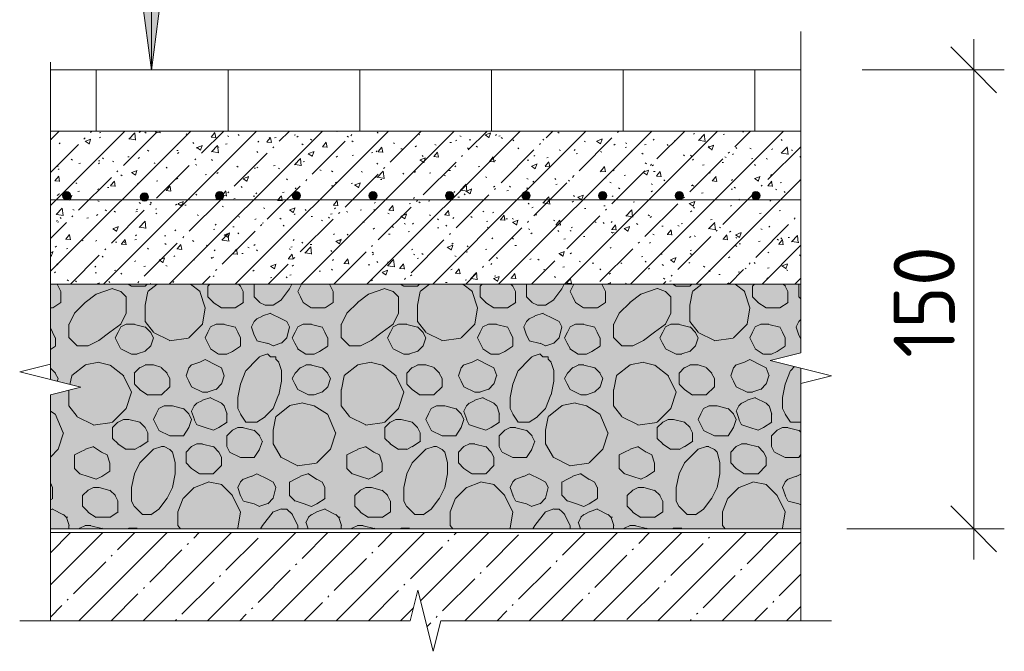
# Model space of a CAD drawing. Header units: millimetres. Extents: x 786 to 42540, y -7760 to 3796.
# Tile 27 of 256: x 7633 to 7954, y 3283 to 3489. Entities that reach past the tile are written whole.
import ezdxf

# ---------------------------------------------------------------- set-up
doc = ezdxf.new("R2010")
doc.units = ezdxf.units.MM
for name, color, linetype, lineweight in [('A-ANNO-DIMS', 7, 'Continuous', 5), ('A-ANNO-DIMS-10', 7, 'Continuous', 5), ('A-ANNO-NOTE', 7, 'Continuous', 5), ('A-DETL', 7, 'Continuous', 25), ('A-DETL-GENF', 7, 'Continuous', 13)]:
    doc.layers.add(name, color=color, linetype=linetype, lineweight=lineweight)
doc.styles.add('GOST Common_1', font='GOST_Common.ttf', dxfattribs={"height": 20})
doc.dimstyles.new('2_мм_1', dxfattribs={"dimscale": 304.8, "dimtxt": 20.1143, "dimasz": 0.049213, "dimexe": 0.032808, "dimexo": 0.049213, "dimgap": 0, "dimtad": 1, "dimdec": 0, "dimdsep": 46, "dimtxsty": 'GOST Common_1', "dimblk1": 'OBLIQUE', "dimblk2": 'OBLIQUE', "dimsah": 1, "dimcen": 0.09, "dimdle": 0.032808, "dimadec": 5, "dimazin": 2, "dimtfac": 1, "dimtdec": 4, "dimtix": 1, "dimtmove": 0, "dimatfit": 3, "dimfxl": 1, "dimtvp": 1, "dimtolj": 1, "dimtzin": 0, "dimarcsym": 2})

# ---------------------------------------------------------------- blocks, each defined once
blk = doc.blocks.new('Линия разрыва - М 1_5-5860318-Пол_Тип 17_1_лестница_')
at = {"layer": 'A-DETL-GENF', "lineweight": 5}
for p, q in [((1039.99, 3477.97), (1039.99, 3485.47)), ((1039.99, 3477.97), (1039.99, 3380.47)), ((1039.99, 3380.47), (1029.99, 3377.97)), ((1029.99, 3377.97), (1049.99, 3372.97)), ((1049.99, 3372.97), (1039.99, 3370.47)), ((1039.99, 3370.47), (1039.99, 3292.94))]:
    blk.add_line(p, q, dxfattribs=at)
blk = doc.blocks.new('Линия разрыва - М 1_5-5860421-Пол_Тип 17_1_лестница_')
at = {"layer": 'A-DETL-GENF', "lineweight": 5}
for p, q in [((794.99, 3467.97), (794.99, 3475.47)), ((794.99, 3376.71), (794.99, 3467.97)), ((784.99, 3374.21), (794.99, 3376.71)), ((804.99, 3369.21), (784.99, 3374.21)), ((794.99, 3366.71), (804.99, 3369.21)), ((794.99, 3292.94), (794.99, 3366.71))]:
    blk.add_line(p, q, dxfattribs=at)
blk = doc.blocks.new('Линия разрыва - М 1_5-7499910-Пол_Тип 17_1_лестница_')
at = {"layer": 'A-DETL-GENF', "lineweight": 5}
for p, q in [((914.99, 3302.94), (912.49, 3292.94)), ((919.99, 3282.94), (914.99, 3302.94)), ((792.49, 3292.94), (784.99, 3292.94)), ((912.49, 3292.94), (792.49, 3292.94)), ((922.49, 3292.94), (919.99, 3282.94)), ((1042.49, 3292.94), (922.49, 3292.94)), ((1042.49, 3292.94), (1049.99, 3292.94))]:
    blk.add_line(p, q, dxfattribs=at)
blk = doc.blocks.new('Стрелка 15гр_черная - Стрелка 15гр_ черная-5860634-Пол_Тип 17_1_лестница_')
at = {"layer": 'A-ANNO-NOTE'}
blk.add_hatch(color=256, dxfattribs=at).paths.add_polyline_path([(824.05, 3502.86), (831.95, 3502.86), (828, 3472.86)])
for p, q in [((828, 3472.86), (828, 3622.86)), ((828, 3472.86), (824.05, 3502.86)), ((824.05, 3502.86), (831.95, 3502.86)), ((824.05, 3502.86), (828, 3472.86)), ((831.95, 3502.86), (824.05, 3502.86)), ((828, 3472.86), (831.95, 3502.86)), ((828, 3472.86), (831.95, 3502.86))]:
    blk.add_line(p, q, dxfattribs=at)
blk = doc.blocks.new('DIMBLOCK18-Пол_Тип 17_1_лестница_')
at = {"layer": 'A-ANNO-DIMS-10', "transparency": 16777216}
for p, q in [((7944.19, 3482.94), (7944.19, 3312.94)), ((7907.79, 3472.94), (7954.19, 3472.94)), ((7944.19, 3472.94), (7907.79, 3472.94)), ((7902.79, 3322.94), (7954.19, 3322.94)), ((7944.19, 3322.94), (7902.79, 3322.94))]:
    blk.add_line(p, q, dxfattribs=at)
at = {"layer": 'A-ANNO-DIMS-10', "lineweight": 25, "transparency": 16777216}
for p, q in [((7944.19, 3472.94), (7936.69, 3480.44)), ((7944.19, 3472.94), (7951.69, 3465.44)), ((7944.19, 3322.94), (7936.69, 3330.44)), ((7944.19, 3322.94), (7951.69, 3315.44))]:
    blk.add_line(p, q, dxfattribs=at)
at = {"layer": 'A-ANNO-DIMS-10', "color": 0, "transparency": 16777216, "insert": (7918.05, 3378.85), "char_height": 20, "width": 45.8197, "attachment_point": 1, "rotation": 90, "line_spacing_factor": 1.022761, "style": 'GOST Common_1'}
blk.add_mtext('150', dxfattribs=at)
blk = doc.blocks.new('_Oblique')
at = {"color": 0, "linetype": 'ByBlock', "lineweight": -2}
blk.add_line((-0.5, -0.5), (0.5, 0.5), dxfattribs=at)

msp = doc.modelspace()

# ---------------------------------------------------------------- hatches: boundary and pattern name
at = {"layer": 'A-DETL-GENF', "lineweight": 5}
h = msp.add_hatch(dxfattribs=at)
h.set_pattern_fill('FP_2', color=256, style=0, pattern_type=2)
h.set_pattern_definition([(45, (6847.8, 0), (-10.74944, 10.74944), [15.202, -2.534, 0.507, -2.534]), (45, (6847.8, 10.743), (-10.74944, 10.74944), []), (50, (6847.8, 0), (18.17249, -1.59005), [1.9, -20.903]), (355, (6847.8, 0), (-3.51537, 19.05791), [1.52, -16.722]), (100.451, (6849.315, -0.132), (14.65764, 17.4676), [1.615, -17.764]), (46.184, (6847.8, 5.067), (27.04027, -4.19391), [2.85, -31.354]), (96.636, (6850.054, 4.718), (23.6805, 24.6809), [2.422, -26.647]), (351.184, (6847.8, 5.067), (23.68146, 24.68113), [2.28, -25.083]), (21, (6850.335, 3.8), (15.123144, -10.20089), [1.9, -20.903]), (326, (6850.335, 3.8), (6.16484, 18.37271), [1.52, -16.722]), (71.451, (6851.595, 2.95), (21.28832, 8.17134), [1.615, -17.764]), (37.5, (6847.8006, 0), (0.308063, 8.434498), [0.478, -16.042, 0.478, -16.498, -16.785]), (37.5, (6847.8006, 0), (0.308063, 8.434498), [-33.495, 0.478, -16.308]), (7.5, (6847.801, 0), (6.665607, 9.993532), [0.478, -9.201, 0.478, -15.662, -6.397]), (7.5, (6847.801, 0), (6.665607, 9.993532), [-25.818, 0.478, -5.92]), (327.5, (6842.1506, 0), (13.525065, -0.571517), [0.478, -5.856, 0.478, -19.285, -26.223]), (327.5, (6842.1506, 0), (13.525065, -0.571517), [-26.097, 0.478, -25.746]), (317.5, (6839.617, 0), (14.7753, 2.536293), [0.478, -7.757, 0.478, -12.647, -18.622]), (317.5, (6839.617, 0), (14.7753, 2.536293), [-21.359, 0.478, -18.145])])
h.paths.add_polyline_path([(7642.79, 3402.94), (7887.79, 3402.94), (7887.79, 3452.94), (7642.79, 3452.94), (7642.79, 3430.65)])
h.paths.add_polyline_path([(7673.51, 3430.02), (7672.84, 3430.2), (7672.35, 3430.69), (7672.17, 3431.37), (7672.35, 3432.04), (7672.84, 3432.54), (7673.51, 3432.72), (7674.19, 3432.54), (7674.78, 3431.82), (7674.86, 3431.37), (7674.68, 3430.69), (7674.19, 3430.2)])
h.paths.add_polyline_path([(7848.1, 3430.47), (7847.43, 3430.65), (7846.94, 3431.14), (7846.75, 3431.82), (7846.94, 3432.49), (7847.43, 3432.99), (7848.1, 3433.17), (7848.78, 3432.99), (7849.27, 3432.49), (7849.45, 3431.82), (7849.27, 3431.14), (7848.78, 3430.65)])
h.paths.add_polyline_path([(7798.1, 3430.47), (7797.43, 3430.65), (7796.94, 3431.14), (7796.75, 3431.82), (7796.94, 3432.49), (7797.43, 3432.99), (7798.1, 3433.17), (7798.78, 3432.99), (7799.27, 3432.49), (7799.45, 3431.82), (7799.27, 3431.14), (7798.78, 3430.65)])
h.paths.add_polyline_path([(7873.1, 3430.47), (7872.43, 3430.65), (7871.94, 3431.14), (7871.75, 3431.82), (7871.94, 3432.49), (7872.43, 3432.99), (7873.1, 3433.17), (7873.78, 3432.99), (7874.27, 3432.49), (7874.45, 3431.82), (7874.27, 3431.14), (7873.78, 3430.65)])
h.paths.add_polyline_path([(7823.1, 3430.47), (7822.43, 3430.65), (7821.94, 3431.14), (7821.75, 3431.82), (7821.94, 3432.49), (7822.43, 3432.99), (7823.1, 3433.17), (7823.78, 3432.99), (7824.27, 3432.49), (7824.45, 3431.82), (7824.27, 3431.14), (7823.78, 3430.65)])
h.paths.add_polyline_path([(7773.1, 3430.47), (7772.43, 3430.65), (7771.94, 3431.14), (7771.75, 3431.82), (7771.94, 3432.49), (7772.43, 3432.99), (7773.1, 3433.17), (7773.78, 3432.99), (7774.27, 3432.49), (7774.45, 3431.82), (7774.27, 3431.14), (7773.78, 3430.65)])
h.paths.add_polyline_path([(7723.1, 3430.47), (7722.43, 3430.65), (7721.94, 3431.14), (7721.75, 3431.82), (7721.94, 3432.49), (7722.43, 3432.99), (7723.1, 3433.17), (7723.78, 3432.99), (7724.27, 3432.49), (7724.45, 3431.82), (7724.27, 3431.14), (7723.78, 3430.65)])
h.paths.add_polyline_path([(7648.1, 3430.47), (7647.43, 3430.65), (7646.94, 3431.14), (7646.75, 3431.82), (7646.94, 3432.49), (7647.43, 3432.99), (7648.1, 3433.17), (7648.78, 3432.99), (7649.27, 3432.49), (7649.45, 3431.82), (7649.27, 3431.14), (7648.78, 3430.65)])
h.paths.add_polyline_path([(7748.1, 3430.47), (7747.43, 3430.65), (7746.94, 3431.14), (7746.75, 3431.82), (7746.94, 3432.49), (7747.43, 3432.99), (7748.1, 3433.17), (7748.78, 3432.99), (7749.27, 3432.49), (7749.45, 3431.82), (7749.27, 3431.14), (7748.78, 3430.65)])
h.paths.add_polyline_path([(7698.1, 3430.47), (7697.43, 3430.65), (7696.94, 3431.14), (7696.75, 3431.82), (7696.94, 3432.49), (7697.43, 3432.99), (7698.1, 3433.17), (7698.78, 3432.99), (7699.27, 3432.49), (7699.45, 3431.82), (7699.27, 3431.14), (7698.78, 3430.65)])
at = {"layer": 'A-DETL-GENF'}
for points in [[(7648.1, 3430.47), (7648.78, 3430.65), (7649.27, 3431.14), (7649.45, 3431.82), (7649.27, 3432.49), (7648.78, 3432.99), (7648.1, 3433.17), (7647.43, 3432.99), (7646.94, 3432.49), (7646.75, 3431.82), (7646.94, 3431.14), (7647.43, 3430.65)], [(7673.51, 3430.02), (7674.19, 3430.2), (7674.68, 3430.69), (7674.86, 3431.37), (7674.68, 3432.04), (7674.19, 3432.54), (7673.51, 3432.72), (7672.84, 3432.54), (7672.35, 3432.04), (7672.17, 3431.37), (7672.35, 3430.69), (7672.84, 3430.2)], [(7698.1, 3430.47), (7698.78, 3430.65), (7699.27, 3431.14), (7699.45, 3431.82), (7699.27, 3432.49), (7698.78, 3432.99), (7698.1, 3433.17), (7697.43, 3432.99), (7696.94, 3432.49), (7696.75, 3431.82), (7696.94, 3431.14), (7697.43, 3430.65)], [(7723.1, 3430.47), (7723.78, 3430.65), (7724.27, 3431.14), (7724.45, 3431.82), (7724.27, 3432.49), (7723.78, 3432.99), (7723.1, 3433.17), (7722.43, 3432.99), (7721.94, 3432.49), (7721.75, 3431.82), (7721.94, 3431.14), (7722.43, 3430.65)], [(7748.1, 3430.47), (7748.78, 3430.65), (7749.27, 3431.14), (7749.45, 3431.82), (7749.27, 3432.49), (7748.78, 3432.99), (7748.1, 3433.17), (7747.43, 3432.99), (7746.94, 3432.49), (7746.75, 3431.82), (7746.94, 3431.14), (7747.43, 3430.65)], [(7773.1, 3430.47), (7773.78, 3430.65), (7774.27, 3431.14), (7774.45, 3431.82), (7774.27, 3432.49), (7773.78, 3432.99), (7773.1, 3433.17), (7772.43, 3432.99), (7771.94, 3432.49), (7771.75, 3431.82), (7771.94, 3431.14), (7772.43, 3430.65)], [(7798.1, 3430.47), (7798.78, 3430.65), (7799.27, 3431.14), (7799.45, 3431.82), (7799.27, 3432.49), (7798.78, 3432.99), (7798.1, 3433.17), (7797.43, 3432.99), (7796.94, 3432.49), (7796.75, 3431.82), (7796.94, 3431.14), (7797.43, 3430.65)], [(7823.1, 3430.47), (7823.78, 3430.65), (7824.27, 3431.14), (7824.45, 3431.82), (7824.27, 3432.49), (7823.78, 3432.99), (7823.1, 3433.17), (7822.43, 3432.99), (7821.94, 3432.49), (7821.75, 3431.82), (7821.94, 3431.14), (7822.43, 3430.65)], [(7848.1, 3430.47), (7848.78, 3430.65), (7849.27, 3431.14), (7849.45, 3431.82), (7849.27, 3432.49), (7848.78, 3432.99), (7848.1, 3433.17), (7847.43, 3432.99), (7846.94, 3432.49), (7846.75, 3431.82), (7846.94, 3431.14), (7847.43, 3430.65)], [(7873.1, 3430.47), (7873.78, 3430.65), (7874.27, 3431.14), (7874.45, 3431.82), (7874.27, 3432.49), (7873.78, 3432.99), (7873.1, 3433.17), (7872.43, 3432.99), (7871.94, 3432.49), (7871.75, 3431.82), (7871.94, 3431.14), (7872.43, 3430.65)]]:
    msp.add_hatch(color=256, dxfattribs=at).paths.add_polyline_path(points)
at = {"layer": 'A-DETL-GENF', "lineweight": 5}
h = msp.add_hatch(dxfattribs=at)
h.set_pattern_fill('FP_3', color=256, style=0, pattern_type=2)
h.set_pattern_definition([(0, (6847.8006, 0), (8.128, 2.032), [0.335, -5.761, 0.335, -5.761, -32.512]), (0, (6847.8006, 0), (8.128, 2.032), [-12.192, 0.335, -11.857, 0.335, -5.761, -14.224]), (0, (6847.8006, 0), (8.128, 2.032), [-30.48, 0.335, -3.729, 0.335, -9.825]), (120, (6850.8486, 1.016), (-5.8237636, 6.0230545), [0.335, -5.761, 0.335, -5.761, -32.512]), (120, (6850.8486, 1.016), (-5.8237636, 6.0230545), [-12.192, 0.335, -11.857, 0.335, -5.761, -14.224]), (120, (6850.8486, 1.016), (-5.8237636, 6.0230545), [-30.48, 0.335, -3.729, 0.335, -9.825]), (240, (6851.8646, 5.08), (-2.3042364, -8.0550545), [0.335, -5.761, 0.335, -5.761, -32.512]), (240, (6851.8646, 5.08), (-2.3042364, -8.0550545), [-12.192, 0.335, -11.857, 0.335, -5.761, -14.224]), (240, (6851.8646, 5.08), (-2.3042364, -8.0550545), [-30.48, 0.335, -3.729, 0.335, -9.825])])
h.paths.add_polyline_path([(7887.79, 3322.94), (7887.79, 3375.47), (7877.79, 3377.97), (7887.79, 3380.47), (7887.79, 3402.94), (7642.79, 3402.94), (7642.79, 3371.71), (7652.79, 3369.21), (7642.79, 3366.71), (7642.79, 3322.94), (7769.71, 3322.94)])
h = msp.add_hatch(dxfattribs=at)
h.set_pattern_fill('FP_4', color=256, style=0, pattern_type=2)
h.set_pattern_definition([(8.13, (6856.69, 67.564), (533.399795, 88.898633), [6.286, -622.332]), (45, (6862.914, 68.45), (0, 88.9003), [6.286, -119.437]), (71.565, (6867.359, 72.898), (-0.00024, 88.90016), [5.623, -275.504]), (116.565, (6869.137, 78.232), (-88.8997, 88.90033), [5.964, -192.823]), (141.34, (6866.47, 83.566), (-355.59911, 266.701), [5.692, -563.545]), (165.964, (6862.025, 87.122), (-88.90022, 0.00011), [3.665, -362.879]), (191.31, (6858.469, 88.011), (-355.59963, -88.90065), [4.533, -448.77]), (218.66, (6854.024, 87.122), (-88.8999, -88.90065), [5.692, -563.545]), (258.69, (6849.579, 83.566), (9e-05, -88.900425), [4.533, -448.77]), (270, (6848.69, 79.12), (88.9, -88.9), [5.334, -83.566]), (306.87, (6848.69, 73.787), (88.90016, -88.89984), [4.445, -440.055]), (333.435, (6851.357, 70.23), (88.90025, -0.00037), [5.964, -192.823]), (333.435, (6918.03, 56.896), (88.90025, -0.00037), [5.964, -192.823]), (300.964, (6915.365, 61.341), (177.80109, -266.69961), [5.184, -513.188]), (270, (6915.365, 65.79), (88.9, -88.9), [4.445, -84.455]), (258.69, (6916.254, 70.231), (9e-05, -88.900425), [4.533, -448.77]), (218.66, (6920.699, 73.787), (-88.8999, -88.90065), [5.692, -563.545]), (191.31, (6925.144, 74.676), (-355.59963, -88.90065), [4.533, -448.77]), (8.13, (6923.366, 54.229), (533.399795, 88.898633), [6.286, -622.332]), (165.964, (6928.7, 73.787), (-88.90022, 0.00011), [3.665, -362.879]), (149.036, (6933.145, 71.12), (-177.79958, 88.90099), [5.184, -513.188]), (113.199, (6935.812, 64.897), (-88.900978, 177.79904), [6.77, -670.272]), (71.565, (6934.034, 59.563), (-0.00024, 88.90016), [5.623, -275.504]), (45, (6929.59, 55.12), (0, 88.9003), [6.286, -119.437]), (333.435, (6886.917, 31.115), (88.90025, -0.00037), [5.964, -192.823]), (306.87, (6884.25, 34.671), (88.90016, -88.89984), [4.445, -440.055]), (270, (6884.25, 39.12), (88.9, -88.9), [4.445, -84.455]), (248.199, (6886.028, 43.561), (-88.89825, -266.70018), [4.787, -473.954]), (225, (6889.584, 47.12), (7e-15, -88.9003), [5.029, -120.695]), (201.801, (6894.029, 48.895), (-177.80095, -88.898515), [4.787, -473.954]), (8.13, (6892.25, 28.448), (533.399795, 88.898633), [6.286, -622.332]), (168.69, (6898.474, 48.006), (-88.900425, -9e-05), [4.533, -448.77]), (135, (6902.03, 44.45), (-88.9003, 7e-15), [5.029, -120.695]), (116.565, (6904.697, 39.116), (-88.8997, 88.90033), [5.964, -192.823]), (80.538, (6903.808, 33.782), (-0.0005, 88.899574), [5.408, -535.35]), (39.806, (6898.474, 29.337), (88.899437, 88.90013), [6.943, -687.388]), (333.435, (6876.25, 8.89), (88.90025, -0.00037), [5.964, -192.823]), (306.87, (6873.582, 12.446), (88.90016, -88.89984), [4.445, -440.055]), (270, (6873.58, 17.78), (88.9, -88.9), [5.334, -83.566]), (258.69, (6874.47, 22.225), (9e-05, -88.900425), [4.533, -448.77]), (218.66, (6878.916, 25.781), (-88.8999, -88.90065), [5.692, -563.545]), (191.31, (6883.36, 26.67), (-355.59963, -88.90065), [4.533, -448.77]), (8.13, (6881.583, 6.223), (533.399795, 88.898633), [6.286, -622.332]), (165.964, (6886.917, 25.78), (-88.90022, 0.00011), [3.665, -362.879]), (141.34, (6891.362, 22.225), (-355.59911, 266.701), [5.692, -563.545]), (108.435, (6893.14, 16.89), (-88.90064, 177.80025), [5.623, -275.504]), (80.538, (6892.25, 11.557), (-0.0005, 88.899574), [5.408, -535.35]), (45, (6887.806, 7.11), (0, 88.9003), [6.286, -119.437]), (45, (6870.026, 84.455), (0, 88.9003), [2.514, -123.209]), (26.565, (6871.804, 86.233), (88.90033, 88.8997), [1.988, -196.799]), (0, (6873.58, 87.12), (88.9, 88.9), [2.667, -86.233]), (341.565, (6876.249, 87.122), (88.90016, 0.00024), [2.811, -278.315]), (315, (6878.916, 86.23), (88.9003, 0), [2.514, -123.209]), (296.565, (6880.694, 84.455), (88.8997, -88.90033), [1.988, -196.799]), (270, (6881.58, 82.68), (88.9, -88.9), [2.667, -86.233]), (225, (6881.58, 80.01), (7e-15, -88.9003), [3.772, -121.952]), (180, (6877.14, 77.34), (-88.9, -88.9), [2.667, -86.233]), (146.31, (6874.47, 77.343), (-177.79955, 88.89993), [3.205, -317.328]), (135, (6871.804, 79.12), (-88.9003, 7e-15), [2.514, -123.209]), (90, (6870.03, 80.9), (-88.9, 88.9), [1.778, -87.122]), (90, (6870.03, 82.68), (-88.9, 88.9), [1.778, -87.122]), (0, (6877.14, 77.34), (88.9, 88.9), [1.778, -87.122]), (18.435, (6933.145, 29.337), (177.80025, 88.90064), [2.811, -278.315]), (116.565, (6927.81, 31.115), (-88.8997, 88.90033), [1.988, -196.799]), (161.565, (6930.478, 30.226), (-88.90016, -0.00024), [2.811, -278.315]), (161.565, (6933.145, 29.337), (-88.90016, -0.00024), [2.811, -278.315]), (225, (6936.7, 31.115), (7e-15, -88.9003), [1.257, -124.466]), (315, (6935.81, 38.23), (88.9003, 0), [1.257, -124.466]), (333.435, (6932.256, 40.005), (88.90025, -0.00037), [3.976, -194.811]), (18.435, (6929.589, 39.116), (177.80025, 88.90064), [2.811, -278.315]), (26.565, (6927.81, 38.227), (88.90033, 88.8997), [1.988, -196.799]), (45, (6926.92, 37.34), (0, 88.9003), [1.257, -124.466]), (63.435, (6926.033, 35.56), (0.00037, 88.90025), [1.988, -196.799]), (108.435, (6926.922, 32.893), (-88.90064, 177.80025), [2.811, -278.315]), (116.565, (6887.806, 81.788), (-88.8997, 88.90033), [1.988, -196.799]), (71.565, (6886.917, 83.566), (-0.00024, 88.90016), [2.811, -278.315]), (45, (6887.806, 86.23), (0, 88.9003), [1.257, -124.466]), (18.435, (6888.695, 87.122), (177.80025, 88.90064), [2.811, -278.315]), (26.565, (6891.36, 88.01), (88.90033, 88.8997), [1.988, -196.799]), (333.435, (6893.14, 88.9), (88.90025, -0.00037), [3.976, -194.811]), (333.435, (6896.696, 87.122), (88.90025, -0.00037), [1.988, -196.799]), (288.435, (6898.474, 86.233), (88.90064, -177.80025), [2.811, -278.315]), (251.565, (6899.363, 83.566), (0.00024, -88.90016), [2.811, -278.315]), (225, (6898.474, 80.9), (7e-15, -88.9003), [2.514, -123.209]), (180, (6894.03, 78.23), (-88.9, -88.9), [1.778, -87.122]), (153.435, (6892.25, 78.232), (-88.90025, 0.00037), [3.976, -194.811]), (116.565, (6888.695, 80.01), (-88.8997, 88.90033), [1.988, -196.799]), (18.435, (6894.029, 78.232), (177.80025, 88.90064), [2.811, -278.315]), (108.435, (6889.584, 69.342), (-88.90064, 177.80025), [2.811, -278.315]), (63.435, (6888.695, 72.01), (0.00037, 88.90025), [1.988, -196.799]), (45, (6889.584, 73.79), (0, 88.9003), [1.257, -124.466]), (26.565, (6890.473, 74.676), (88.90033, 88.8997), [1.988, -196.799]), (18.435, (6892.25, 75.565), (177.80025, 88.90064), [2.811, -278.315]), (333.435, (6894.918, 76.454), (88.90025, -0.00037), [3.976, -194.811]), (315, (6898.474, 74.676), (88.9003, 0), [1.257, -124.466]), (288.435, (6899.363, 73.787), (88.90064, -177.80025), [2.811, -278.315]), (270, (6900.25, 71.12), (88.9, -88.9), [2.667, -86.233]), (213.69, (6900.252, 68.453), (-88.90024, -88.89948), [3.205, -317.328]), (161.565, (6895.807, 65.786), (-88.90016, -0.00024), [2.811, -278.315]), (161.565, (6893.14, 66.675), (-88.90016, -0.00024), [2.811, -278.315]), (116.565, (6890.473, 67.564), (-88.8997, 88.90033), [1.988, -196.799]), (26.565, (6895.807, 65.786), (88.90033, 88.8997), [1.988, -196.799]), (90, (6900.25, 60.45), (-88.9, 88.9), [1.778, -87.122]), (90, (6900.25, 62.23), (-88.9, 88.9), [1.778, -87.122]), (45, (6900.25, 64.01), (0, 88.9003), [2.514, -123.209]), (26.565, (6902.03, 65.786), (88.90033, 88.8997), [1.988, -196.799]), (0, (6903.81, 66.675), (88.9, 88.9), [1.778, -87.122]), (345.964, (6905.586, 66.675), (88.90022, -0.00011), [3.665, -362.879]), (315, (6909.14, 65.786), (88.9003, 0), [2.514, -123.209]), (296.565, (6910.92, 64.008), (88.8997, -88.90033), [1.988, -196.799]), (251.565, (6911.809, 62.23), (0.00024, -88.90016), [2.811, -278.315]), (236.31, (6910.92, 59.563), (-88.89993, -177.79955), [3.205, -317.328]), (180, (6906.475, 56.9), (-88.9, -88.9), [1.778, -87.122]), (153.435, (6904.697, 56.896), (-88.90025, 0.00037), [3.976, -194.811]), (116.565, (6901.14, 58.674), (-88.8997, 88.90033), [1.988, -196.799]), (0, (6906.475, 56.9), (88.9, 88.9), [2.667, -86.233]), (108.435, (6904.697, 44.45), (-88.90064, 177.80025), [2.811, -278.315]), (63.435, (6903.808, 47.117), (0.00037, 88.90025), [1.988, -196.799]), (45, (6904.697, 48.895), (0, 88.9003), [1.257, -124.466]), (18.435, (6905.586, 49.784), (177.80025, 88.90064), [2.811, -278.315]), (26.565, (6908.253, 50.673), (88.90033, 88.8997), [1.988, -196.799]), (333.435, (6910.03, 51.562), (88.90025, -0.00037), [3.976, -194.811]), (333.435, (6913.587, 49.784), (88.90025, -0.00037), [1.988, -196.799]), (296.565, (6915.365, 48.895), (88.8997, -88.90033), [1.988, -196.799]), (255.964, (6916.254, 47.117), (-0.00011, -88.90022), [3.665, -362.879]), (225, (6915.365, 43.56), (7e-15, -88.9003), [2.514, -123.209]), (153.435, (6910.92, 40.894), (-88.90025, 0.00037), [1.988, -196.799]), (165.964, (6909.142, 41.783), (-88.90022, 0.00011), [3.665, -362.879]), (116.565, (6905.586, 42.672), (-88.8997, 88.90033), [1.988, -196.799]), (18.435, (6910.92, 40.894), (177.80025, 88.90064), [2.811, -278.315]), (90, (6920.7, 44.45), (-88.9, 88.9), [2.667, -86.233]), (90, (6920.7, 47.12), (-88.9, 88.9), [1.778, -87.122]), (26.565, (6920.7, 48.895), (88.90033, 88.8997), [1.988, -196.799]), (26.565, (6922.477, 49.784), (88.90033, 88.8997), [1.988, -196.799]), (18.435, (6924.255, 50.673), (177.80025, 88.90064), [2.811, -278.315]), (326.31, (6926.922, 51.562), (177.79955, -88.89993), [3.205, -317.328]), (333.435, (6929.59, 49.784), (88.90025, -0.00037), [1.988, -196.799]), (296.565, (6931.367, 48.895), (88.8997, -88.90033), [1.988, -196.799]), (270, (6932.26, 47.12), (88.9, -88.9), [3.556, -85.344]), (213.69, (6932.256, 43.56), (-88.90024, -88.89948), [3.205, -317.328]), (161.565, (6927.81, 40.894), (-88.90016, -0.00024), [2.811, -278.315]), (161.565, (6925.144, 41.783), (-88.90016, -0.00024), [2.811, -278.315]), (135, (6922.477, 42.67), (-88.9003, 7e-15), [2.514, -123.209]), (26.565, (6927.81, 40.894), (88.90033, 88.8997), [1.988, -196.799]), (116.565, (6922.477, 80.9), (-88.8997, 88.90033), [1.988, -196.799]), (63.435, (6921.588, 82.677), (0.00037, 88.90025), [1.988, -196.799]), (45, (6922.477, 84.455), (0, 88.9003), [2.514, -123.209]), (26.565, (6924.255, 86.233), (88.90033, 88.8997), [1.988, -196.799]), (0, (6926.03, 87.12), (88.9, 88.9), [1.778, -87.122]), (345.964, (6927.81, 87.122), (88.90022, -0.00011), [3.665, -362.879]), (315, (6931.367, 86.23), (88.9003, 0), [2.514, -123.209]), (296.565, (6933.145, 84.455), (88.8997, -88.90033), [1.988, -196.799]), (251.565, (6934.034, 82.677), (0.00024, -88.90016), [2.811, -278.315]), (225, (6933.145, 80.01), (7e-15, -88.9003), [2.514, -123.209]), (180, (6928.7, 77.34), (-88.9, -88.9), [1.778, -87.122]), (153.435, (6926.92, 77.343), (-88.90025, 0.00037), [3.976, -194.811]), (116.565, (6923.366, 79.12), (-88.8997, 88.90033), [1.988, -196.799]), (18.435, (6928.7, 77.343), (177.80025, 88.90064), [2.811, -278.315]), (116.565, (6877.138, 67.564), (-88.8997, 88.90033), [1.988, -196.799]), (63.435, (6876.25, 69.342), (0.00037, 88.90025), [1.988, -196.799]), (63.435, (6877.138, 71.12), (0.00037, 88.90025), [1.988, -196.799]), (26.565, (6878.027, 72.898), (88.90033, 88.8997), [1.988, -196.799]), (0, (6879.805, 73.79), (88.9, 88.9), [2.667, -86.233]), (345.964, (6882.472, 73.787), (88.90022, -0.00011), [3.665, -362.879]), (315, (6886.03, 72.9), (88.9003, 0), [2.514, -123.209]), (296.565, (6887.806, 71.12), (88.8997, -88.90033), [1.988, -196.799]), (251.565, (6888.695, 69.342), (0.00024, -88.90016), [2.811, -278.315]), (236.31, (6887.806, 66.675), (-88.89993, -177.79955), [3.205, -317.328]), (180, (6883.36, 64.01), (-88.9, -88.9), [1.778, -87.122]), (153.435, (6881.583, 64.008), (-88.90025, 0.00037), [3.976, -194.811]), (116.565, (6878.027, 65.786), (-88.8997, 88.90033), [1.988, -196.799]), (0, (6883.36, 64.01), (88.9, 88.9), [2.667, -86.233]), (90, (6886.92, 55.12), (-88.9, 88.9), [1.778, -87.122]), (90, (6886.92, 56.9), (-88.9, 88.9), [1.778, -87.122]), (45, (6886.917, 58.674), (0, 88.9003), [2.514, -123.209]), (26.565, (6888.695, 60.452), (88.90033, 88.8997), [1.988, -196.799]), (0, (6890.47, 61.34), (88.9, 88.9), [1.778, -87.122]), (345.964, (6892.25, 61.34), (88.90022, -0.00011), [3.665, -362.879]), (315, (6895.807, 60.45), (88.9003, 0), [2.514, -123.209]), (296.565, (6897.585, 58.674), (88.8997, -88.90033), [1.988, -196.799]), (270, (6898.47, 56.9), (88.9, -88.9), [2.667, -86.233]), (225, (6898.474, 54.23), (7e-15, -88.9003), [3.772, -121.952]), (180, (6894.03, 51.56), (-88.9, -88.9), [2.667, -86.233]), (146.31, (6891.362, 51.562), (-177.79955, 88.89993), [3.205, -317.328]), (135, (6888.695, 53.34), (-88.9003, 7e-15), [2.514, -123.209]), (0, (6894.03, 51.56), (88.9, 88.9), [1.778, -87.122]), (90, (6862.91, 63.12), (-88.9, 88.9), [1.778, -87.122]), (90, (6862.91, 64.9), (-88.9, 88.9), [1.778, -87.122]), (45, (6862.914, 66.675), (0, 88.9003), [2.514, -123.209]), (26.565, (6864.69, 68.453), (88.90033, 88.8997), [1.988, -196.799]), (0, (6866.47, 69.34), (88.9, 88.9), [1.778, -87.122]), (345.964, (6868.248, 69.342), (88.90022, -0.00011), [3.665, -362.879]), (315, (6871.804, 68.45), (88.9003, 0), [2.514, -123.209]), (296.565, (6873.58, 66.675), (88.8997, -88.90033), [1.988, -196.799]), (270, (6874.47, 64.9), (88.9, -88.9), [2.667, -86.233]), (213.69, (6874.47, 62.23), (-88.90024, -88.89948), [3.205, -317.328]), (180, (6870.03, 59.56), (-88.9, -88.9), [2.667, -86.233]), (146.31, (6867.359, 59.563), (-177.79955, 88.89993), [3.205, -317.328]), (135, (6864.69, 61.34), (-88.9003, 7e-15), [2.514, -123.209]), (26.565, (6870.026, 59.563), (88.90033, 88.8997), [1.988, -196.799]), (90, (6850.47, 53.34), (-88.9, 88.9), [2.667, -86.233]), (90, (6850.47, 56.01), (-88.9, 88.9), [1.778, -87.122]), (26.565, (6850.468, 57.785), (88.90033, 88.8997), [1.988, -196.799]), (26.565, (6852.246, 58.674), (88.90033, 88.8997), [1.988, -196.799]), (18.435, (6854.024, 59.563), (177.80025, 88.90064), [2.811, -278.315]), (326.31, (6856.69, 60.452), (177.79955, -88.89993), [3.205, -317.328]), (333.435, (6859.358, 58.674), (88.90025, -0.00037), [1.988, -196.799]), (288.435, (6861.136, 57.785), (88.90064, -177.80025), [2.811, -278.315]), (270, (6862.025, 55.12), (88.9, -88.9), [2.667, -86.233]), (213.69, (6862.025, 52.45), (-88.90024, -88.89948), [3.205, -317.328]), (161.565, (6857.58, 49.784), (-88.90016, -0.00024), [2.811, -278.315]), (161.565, (6854.913, 50.673), (-88.90016, -0.00024), [2.811, -278.315]), (135, (6852.246, 51.56), (-88.9003, 7e-15), [2.514, -123.209]), (26.565, (6857.58, 49.784), (88.90033, 88.8997), [1.988, -196.799]), (90, (6853.135, 40.89), (-88.9, 88.9), [1.778, -87.122]), (90, (6853.135, 42.67), (-88.9, 88.9), [1.778, -87.122]), (45, (6853.135, 44.45), (0, 88.9003), [2.514, -123.209]), (26.565, (6854.913, 46.228), (88.90033, 88.8997), [1.988, -196.799]), (0, (6856.69, 47.12), (88.9, 88.9), [1.778, -87.122]), (345.964, (6858.469, 47.117), (88.90022, -0.00011), [3.665, -362.879]), (315, (6862.025, 46.23), (88.9003, 0), [2.514, -123.209]), (296.565, (6863.803, 44.45), (88.8997, -88.90033), [1.988, -196.799]), (270, (6864.69, 42.67), (88.9, -88.9), [3.556, -85.344]), (213.69, (6864.692, 39.116), (-88.90024, -88.89948), [3.205, -317.328]), (180, (6860.25, 37.34), (-88.9, -88.9), [2.667, -86.233]), (146.31, (6857.58, 37.338), (-177.79955, 88.89993), [3.205, -317.328]), (135, (6854.91, 39.116), (-88.9003, 7e-15), [2.514, -123.209]), (0, (6860.25, 37.34), (88.9, 88.9), [1.778, -87.122]), (90, (6850.47, 28.45), (-88.9, 88.9), [1.778, -87.122]), (90, (6850.47, 30.23), (-88.9, 88.9), [1.778, -87.122]), (45, (6850.47, 32.004), (0, 88.9003), [2.514, -123.209]), (26.565, (6852.246, 33.782), (88.90033, 88.8997), [1.988, -196.799]), (0, (6854.02, 34.67), (88.9, 88.9), [1.778, -87.122]), (345.964, (6855.802, 34.67), (88.90022, -0.00011), [3.665, -362.879]), (315, (6859.36, 33.78), (88.9003, 0), [2.514, -123.209]), (296.565, (6861.136, 32.004), (88.8997, -88.90033), [1.988, -196.799]), (270, (6862.025, 30.23), (88.9, -88.9), [2.667, -86.233]), (225, (6862.025, 27.56), (7e-15, -88.9003), [3.772, -121.952]), (180, (6857.58, 24.89), (-88.9, -88.9), [2.667, -86.233]), (146.31, (6854.913, 24.892), (-177.79955, 88.89993), [3.205, -317.328]), (135, (6852.246, 26.67), (-88.9003, 7e-15), [2.514, -123.209]), (0, (6857.58, 24.89), (88.9, 88.9), [1.778, -87.122]), (116.565, (6865.58, 27.56), (-88.8997, 88.90033), [1.988, -196.799]), (63.435, (6864.69, 29.337), (0.00037, 88.90025), [1.988, -196.799]), (63.435, (6865.58, 31.115), (0.00037, 88.90025), [1.988, -196.799]), (26.565, (6866.47, 32.893), (88.90033, 88.8997), [1.988, -196.799]), (0, (6868.25, 33.78), (88.9, 88.9), [2.667, -86.233]), (345.964, (6870.915, 33.782), (88.90022, -0.00011), [3.665, -362.879]), (296.565, (6874.47, 32.893), (88.8997, -88.90033), [1.988, -196.799]), (296.565, (6875.36, 31.115), (88.8997, -88.90033), [1.988, -196.799]), (270, (6876.25, 29.34), (88.9, -88.9), [2.667, -86.233]), (225, (6876.25, 26.67), (7e-15, -88.9003), [3.772, -121.952]), (180, (6871.8, 24), (-88.9, -88.9), [2.667, -86.233]), (146.31, (6869.137, 24.003), (-177.79955, 88.89993), [3.205, -317.328]), (116.565, (6866.47, 25.78), (-88.8997, 88.90033), [1.988, -196.799]), (0, (6871.8, 24), (88.9, 88.9), [1.778, -87.122]), (116.565, (6864.69, 5.334), (-88.89972, 88.90033), [1.988, -196.799]), (63.435, (6863.803, 7.112), (0.00037, 88.90025), [1.988, -196.799]), (63.435, (6864.69, 8.89), (0.00037, 88.90025), [1.988, -196.799]), (26.565, (6865.58, 10.668), (88.90033, 88.89972), [1.988, -196.799]), (0, (6867.36, 11.56), (88.9, 88.9), [2.667, -86.233]), (345.964, (6870.026, 11.557), (88.90022, -0.00011), [3.665, -362.879]), (315, (6873.58, 10.67), (88.9003, 0), [2.514, -123.209]), (296.565, (6875.36, 8.89), (88.89972, -88.90033), [1.988, -196.799]), (251.565, (6876.249, 7.112), (0.00024, -88.90016), [2.811, -278.315]), (225, (6875.36, 4.445), (7e-15, -88.9003), [2.514, -123.209]), (180, (6870.915, 1.78), (-88.9, -88.9), [1.778, -87.122]), (153.435, (6869.137, 1.778), (-88.90025, 0.00037), [3.976, -194.811]), (116.565, (6865.58, 3.556), (-88.89972, 88.90033), [1.988, -196.799]), (18.435, (6870.915, 1.778), (177.80025, 88.90064), [2.811, -278.315]), (116.565, (6894.03, 5.334), (-88.89972, 88.90033), [1.988, -196.799]), (63.435, (6893.14, 7.112), (0.00037, 88.90025), [1.988, -196.799]), (63.435, (6894.03, 8.89), (0.00037, 88.90025), [1.988, -196.799]), (26.565, (6894.918, 10.668), (88.90033, 88.89972), [1.988, -196.799]), (0, (6896.7, 11.56), (88.9, 88.9), [2.667, -86.233]), (345.964, (6899.363, 11.557), (88.90022, -0.00011), [3.665, -362.879]), (296.565, (6902.92, 10.668), (88.89972, -88.90033), [1.988, -196.799]), (296.565, (6903.808, 8.89), (88.89972, -88.90033), [1.988, -196.799]), (270, (6904.7, 7.11), (88.9, -88.9), [2.667, -86.233]), (213.69, (6904.697, 4.445), (-88.90024, -88.89948), [3.205, -317.328]), (180, (6900.25, 1.78), (-88.9, -88.9), [2.667, -86.233]), (146.31, (6897.585, 1.778), (-177.79955, 88.89993), [3.205, -317.328]), (116.565, (6894.918, 3.556), (-88.89972, 88.90033), [1.988, -196.799]), (26.565, (6900.25, 1.778), (88.90033, 88.89972), [1.988, -196.799]), (90, (6894.03, 20.45), (-88.9, 88.9), [1.778, -87.122]), (90, (6894.03, 22.225), (-88.9, 88.9), [1.778, -87.122]), (45, (6894.03, 24), (0, 88.9003), [2.514, -123.209]), (26.565, (6895.807, 25.78), (88.90033, 88.8997), [1.988, -196.799]), (0, (6897.585, 26.67), (88.9, 88.9), [2.667, -86.233]), (341.565, (6900.252, 26.67), (88.90016, 0.00024), [2.811, -278.315]), (315, (6902.92, 25.78), (88.9003, 0), [2.514, -123.209]), (296.565, (6904.697, 24.003), (88.8997, -88.90033), [1.988, -196.799]), (270, (6905.59, 22.225), (88.9, -88.9), [3.556, -85.344]), (213.69, (6905.586, 18.67), (-88.90024, -88.89948), [3.205, -317.328]), (180, (6901.14, 16.89), (-88.9, -88.9), [2.667, -86.233]), (146.31, (6898.474, 16.89), (-177.79955, 88.89993), [3.205, -317.328]), (135, (6895.807, 18.67), (-88.9003, 7e-15), [2.514, -123.209]), (0, (6901.14, 16.89), (88.9, 88.9), [1.778, -87.122]), (108.435, (6909.142, 8), (-88.90064, 177.80025), [2.811, -278.315]), (63.435, (6908.253, 10.668), (0.00037, 88.90025), [1.988, -196.799]), (45, (6909.14, 12.446), (0, 88.9003), [1.257, -124.466]), (26.565, (6910.03, 13.335), (88.90033, 88.8997), [1.988, -196.799]), (18.435, (6911.809, 14.224), (177.80025, 88.90064), [2.811, -278.315]), (333.435, (6914.476, 15.113), (88.90025, -0.00037), [3.976, -194.811]), (333.435, (6918.03, 13.335), (88.90025, -0.00037), [1.988, -196.799]), (296.565, (6919.81, 12.446), (88.8997, -88.90033), [1.988, -196.799]), (255.964, (6920.699, 10.668), (-0.00011, -88.90022), [3.665, -362.879]), (225, (6919.81, 7.11), (7e-15, -88.9003), [2.514, -123.209]), (153.435, (6915.365, 4.445), (-88.90025, 0.00037), [1.988, -196.799]), (165.964, (6913.587, 5.334), (-88.90022, 0.00011), [3.665, -362.879]), (116.565, (6910.03, 6.223), (-88.89972, 88.90033), [1.988, -196.799]), (18.435, (6915.365, 4.445), (177.80025, 88.90064), [2.811, -278.315]), (116.565, (6922.477, 5.334), (-88.89972, 88.90033), [1.988, -196.799]), (63.435, (6921.588, 7.112), (0.00037, 88.90025), [1.988, -196.799]), (63.435, (6922.477, 8.89), (0.00037, 88.90025), [1.988, -196.799]), (26.565, (6923.366, 10.668), (88.90033, 88.8997), [1.988, -196.799]), (0, (6925.14, 11.56), (88.9, 88.9), [2.667, -86.233]), (345.964, (6927.81, 11.557), (88.90022, -0.00011), [3.665, -362.879]), (296.565, (6931.367, 10.668), (88.8997, -88.90033), [1.988, -196.799]), (296.565, (6932.256, 8.89), (88.8997, -88.90033), [1.988, -196.799]), (270, (6933.145, 7.11), (88.9, -88.9), [2.667, -86.233]), (213.69, (6933.145, 4.445), (-88.90024, -88.89948), [3.205, -317.328]), (180, (6928.7, 1.78), (-88.9, -88.9), [2.667, -86.233]), (146.31, (6926.033, 1.778), (-177.79955, 88.89993), [3.205, -317.328]), (116.565, (6923.366, 3.556), (-88.89972, 88.90033), [1.988, -196.799]), (26.565, (6928.7, 1.778), (88.90033, 88.89972), [1.988, -196.799]), (116.565, (6924.255, 20.447), (-88.8997, 88.90033), [1.988, -196.799]), (63.435, (6923.366, 22.225), (0.00037, 88.90025), [1.988, -196.799]), (63.435, (6924.255, 24.003), (0.00037, 88.90025), [1.988, -196.799]), (26.565, (6925.144, 25.78), (88.90033, 88.8997), [1.988, -196.799]), (0, (6926.92, 26.67), (88.9, 88.9), [2.667, -86.233]), (345.964, (6929.589, 26.67), (88.90022, -0.00011), [3.665, -362.879]), (296.565, (6933.145, 25.78), (88.8997, -88.90033), [1.988, -196.799]), (296.565, (6934.034, 24.003), (88.8997, -88.90033), [1.988, -196.799]), (270, (6934.92, 22.225), (88.9, -88.9), [3.556, -85.344]), (213.69, (6934.923, 18.67), (-88.90024, -88.89948), [3.205, -317.328]), (180, (6930.48, 16.89), (-88.9, -88.9), [2.667, -86.233]), (146.31, (6927.81, 16.89), (-177.79955, 88.89993), [3.205, -317.328]), (116.565, (6925.144, 18.67), (-88.8997, 88.90033), [1.988, -196.799]), (0, (6930.48, 16.89), (88.9, 88.9), [1.778, -87.122]), (0, (6847.8, 37.34), (88.9, 88.9), [0.469, -88.431]), (288.435, (6847.8, 37.338), (88.90064, -177.80025), [2.811, -278.315]), (270, (6848.69, 34.67), (88.9, -88.9), [2.667, -86.233]), (225, (6848.69, 32.004), (7e-15, -88.9003), [1.257, -124.466]), (180, (6879.805, 60.45), (-88.9, -88.9), [0.889, -88.011]), (198.435, (6878.916, 60.452), (-177.80025, -88.90064), [2.811, -278.315]), (225, (6876.25, 59.56), (7e-15, -88.9003), [6.286, -119.437]), (243.435, (6871.804, 55.118), (-0.00037, -88.90025), [3.976, -194.811]), (258.69, (6870.026, 51.562), (9e-05, -88.900425), [4.533, -448.77]), (270, (6869.14, 47.12), (88.9, -88.9), [4.445, -84.455]), (296.565, (6869.137, 42.672), (88.8997, -88.90033), [1.988, -196.799]), (315, (6870.026, 40.894), (88.9003, 0), [2.514, -123.209]), (315, (6871.804, 39.116), (88.9003, 0), [1.257, -124.466]), (0, (6872.69, 38.23), (88.9, 88.9), [2.667, -86.233]), (33.69, (6875.36, 38.227), (88.90024, 88.89948), [3.205, -317.328]), (53.13, (6878.027, 40.005), (177.80048, 266.69968), [4.445, -440.055]), (63.435, (6880.694, 43.56), (0.00037, 88.90025), [3.976, -194.811]), (78.69, (6882.472, 47.117), (-9e-05, 88.900425), [4.533, -448.77]), (90, (6883.36, 51.56), (-88.9, 88.9), [3.556, -85.344]), (104.036, (6883.36, 55.118), (-88.89836, 266.70007), [3.665, -362.879]), (135, (6882.47, 58.674), (-88.9003, 7e-15), [1.257, -124.466]), (153.435, (6881.583, 59.563), (-88.90025, 0.00037), [1.988, -196.799]), (180, (6919.81, 40.005), (-88.9, -88.9), [1.778, -87.122]), (198.435, (6918.032, 40.005), (-177.80025, -88.90064), [2.811, -278.315]), (231.34, (6915.365, 39.116), (-266.701, -355.59911), [5.692, -563.545]), (243.435, (6911.81, 34.67), (-0.00037, -88.90025), [3.976, -194.811]), (258.69, (6910.03, 31.115), (9e-05, -88.900425), [4.533, -448.77]), (270, (6909.14, 26.67), (88.9, -88.9), [4.445, -84.455]), (270, (6909.14, 22.225), (88.9, -88.9), [1.778, -87.122]), (315, (6909.14, 20.45), (88.9003, 0), [2.514, -123.209]), (333.435, (6910.92, 18.67), (88.90025, -0.00037), [1.988, -196.799]), (0, (6912.7, 17.78), (88.9, 88.9), [2.667, -86.233]), (33.69, (6915.365, 17.78), (88.90024, 88.89948), [3.205, -317.328]), (53.13, (6918.032, 19.558), (177.80048, 266.69968), [4.445, -440.055]), (63.435, (6920.7, 23.114), (0.00037, 88.90025), [3.976, -194.811]), (78.69, (6922.477, 26.67), (-9e-05, 88.900425), [4.533, -448.77]), (90, (6923.37, 31.115), (-88.9, 88.9), [3.556, -85.344]), (116.565, (6923.366, 34.67), (-88.8997, 88.90033), [3.976, -194.811]), (135, (6921.59, 38.23), (-88.9003, 7e-15), [1.257, -124.466]), (135, (6920.7, 39.116), (-88.9003, 7e-15), [1.257, -124.466]), (225, (6910.03, 88.9), (7e-15, -88.9003), [5.029, -120.695]), (248.199, (6906.475, 85.344), (-88.89825, -266.70018), [4.787, -473.954]), (258.69, (6904.697, 80.899), (9e-05, -88.900425), [4.533, -448.77]), (270, (6903.81, 76.45), (88.9, -88.9), [3.556, -85.344]), (296.565, (6903.808, 72.898), (88.8997, -88.90033), [1.988, -196.799]), (303.69, (6904.697, 71.12), (88.89948, -88.90024), [3.205, -317.328]), (0, (6906.475, 68.45), (88.9, 88.9), [0.889, -88.011]), (0, (6907.36, 68.45), (88.9, 88.9), [2.667, -86.233]), (33.69, (6910.03, 68.453), (88.90024, 88.89948), [3.205, -317.328]), (45, (6912.7, 70.23), (0, 88.9003), [3.772, -121.952]), (68.199, (6915.365, 72.898), (88.89825, 266.70018), [4.787, -473.954]), (78.69, (6917.143, 77.343), (-9e-05, 88.900425), [4.533, -448.77]), (90, (6918.03, 81.79), (-88.9, 88.9), [3.556, -85.344]), (108.435, (6918.032, 85.344), (-88.90064, 177.80025), [2.811, -278.315]), (135, (6917.14, 88.01), (-88.9003, 7e-15), [1.257, -124.466]), (135, (6866.47, 21.336), (-88.9003, 7e-15), [1.257, -124.466]), (161.565, (6865.58, 22.225), (-88.90016, -0.00024), [2.811, -278.315]), (198.435, (6862.914, 23.114), (-177.80025, -88.90064), [5.623, -275.504]), (216.87, (6857.58, 21.336), (-88.89984, -88.90016), [4.445, -440.055]), (225, (6854.024, 18.67), (7e-15, -88.9003), [5.029, -120.695]), (243.435, (6850.468, 15.113), (-0.00037, -88.90025), [3.976, -194.811]), (270, (6848.69, 11.56), (88.9, -88.9), [1.778, -87.122]), (270, (6848.69, 9.78), (88.9, -88.9), [2.667, -86.233]), (315, (6848.69, 7.11), (88.9003, 0), [1.257, -124.466]), (315, (6849.58, 6.22), (88.9003, 0), [2.514, -123.209]), (0, (6851.36, 4.445), (88.9, 88.9), [3.556, -85.344]), (26.565, (6854.913, 4.445), (88.90033, 88.89972), [3.976, -194.811]), (36.87, (6858.469, 6.223), (88.89984, 88.90016), [4.445, -440.055]), (36.87, (6862.025, 8.89), (88.89984, 88.90016), [4.445, -440.055]), (63.435, (6865.58, 11.557), (0.00037, 88.90025), [3.976, -194.811]), (90, (6867.36, 15.11), (-88.9, 88.9), [3.556, -85.344]), (90, (6867.36, 18.67), (-88.9, 88.9), [1.778, -87.122]), (135, (6867.36, 20.45), (-88.9003, 7e-15), [1.257, -124.466]), (180, (6916.25, 0.89), (-88.9, -88.9), [1.778, -87.122]), (90, (6916.25, 0), (-88.9, 88.9), [0.889, -88.011]), (198.435, (6913.587, 1.778), (-177.80025, -88.90064), [2.811, -278.315]), (135, (6914.476, 0.89), (-88.9003, 7e-15), [1.257, -124.466]), (225, (6910.92, 0.89), (7e-15, -88.9003), [1.257, -124.466])])
h.paths.add_polyline_path([(7887.79, 3322.94), (7887.79, 3375.47), (7877.79, 3377.97), (7887.79, 3380.47), (7887.79, 3402.94), (7642.79, 3402.94), (7642.79, 3371.71), (7652.79, 3369.21), (7642.79, 3366.71), (7642.79, 3322.94), (7769.71, 3322.94)])
h = msp.add_hatch(dxfattribs=at)
h.set_pattern_fill('FP_1', color=256, style=0, pattern_type=2)
h.set_pattern_definition([(45, (6847.8, 0), (-10.500536, 10.500536), [14.85, -2.475, 0.495, -2.475]), (45, (6847.8, 10.494), (-10.500536, 10.500536), [])])
h.paths.add_polyline_path([(7767.79, 3282.94), (7770.29, 3292.94), (7887.79, 3292.94), (7887.79, 3321.74), (7642.79, 3321.74), (7642.79, 3292.94), (7760.29, 3292.94), (7762.79, 3302.94), (7765.29, 3292.94)])

# ---------------------------------------------------------------- linework, layer by layer
at = {"layer": 'A-DETL', "lineweight": 5}
for p, q in [((7887.79, 3472.94), (7642.79, 3472.94)), ((7642.79, 3472.94), (7642.79, 3467.97)), ((7657.79, 3472.94), (7657.79, 3452.94)), ((7700.79, 3472.94), (7700.79, 3452.94)), ((7743.79, 3472.94), (7743.79, 3452.94)), ((7786.79, 3472.94), (7786.79, 3452.94)), ((7829.79, 3472.94), (7829.79, 3452.94)), ((7872.79, 3472.94), (7872.79, 3452.94)), ((7887.79, 3402.94), (7642.79, 3402.94)), ((7642.79, 3376.71), (7642.79, 3371.71)), ((7887.79, 3370.47), (7887.79, 3375.47)), ((7642.79, 3322.94), (7887.79, 3322.94)), ((7887.79, 3321.74), (7642.79, 3321.74))]:
    msp.add_line(p, q, dxfattribs=at)
at = {"layer": 'A-DETL', "lineweight": 13}
for p, q in [((7642.79, 3465.47), (7642.79, 3455.47)), ((7642.79, 3452.94), (7887.79, 3452.94)), ((7642.79, 3430.47), (7887.79, 3430.47))]:
    msp.add_line(p, q, dxfattribs=at)
at = {"layer": 'A-DETL', "lineweight": 5}
for centre, start, end in [((7648.1, 3431.82), 0, 180), ((7673.51, 3431.37), 0, 180), ((7698.1, 3431.82), 0, 180), ((7723.1, 3431.82), 0, 180), ((7748.1, 3431.82), 0, 180), ((7773.1, 3431.82), 0, 180), ((7798.1, 3431.82), 0, 180), ((7823.1, 3431.82), 0, 180), ((7848.1, 3431.82), 0, 180), ((7873.1, 3431.82), 0, 180), ((7648.1, 3431.82), 180, 0), ((7673.51, 3431.37), 180, 0), ((7698.1, 3431.82), 180, 0), ((7723.1, 3431.82), 180, 0), ((7748.1, 3431.82), 180, 0), ((7773.1, 3431.82), 180, 0), ((7798.1, 3431.82), 180, 0), ((7823.1, 3431.82), 180, 0), ((7848.1, 3431.82), 180, 0), ((7873.1, 3431.82), 180, 0)]:
    msp.add_arc(centre, 1.35, start, end, dxfattribs=at)

# ---------------------------------------------------------------- block references
at = {"layer": 'A-ANNO-NOTE'}
msp.add_blockref('Стрелка 15гр_черная - Стрелка 15гр_ черная-5860634-Пол_Тип 17_1_лестница_', (6847.8, 0), dxfattribs=at)
at = {"layer": 'A-DETL-GENF'}
for name in ['Линия разрыва - М 1_5-5860318-Пол_Тип 17_1_лестница_', 'Линия разрыва - М 1_5-5860421-Пол_Тип 17_1_лестница_', 'Линия разрыва - М 1_5-7499910-Пол_Тип 17_1_лестница_']:
    msp.add_blockref(name, (6847.8, 0), dxfattribs=at)

# ---------------------------------------------------------------- dimensions: what is measured, and where the dimension line sits
at = {"layer": 'A-ANNO-DIMS'}
dim = msp.add_linear_dim(base=(7944.19, 3322.94), p1=(7892.79, 3472.94), p2=(7887.79, 3322.94), angle=90, dimstyle='2_мм_1', override={"dimpost": '<>', "dimfxl": 150.08331}, dxfattribs=at)
dim.commit()
dim.dimension.update_dxf_attribs({"geometry": 'DIMBLOCK18-Пол_Тип 17_1_лестница_', "text_midpoint": (7934.19, 3397.94)})

doc.saveas('drawing.dxf')
